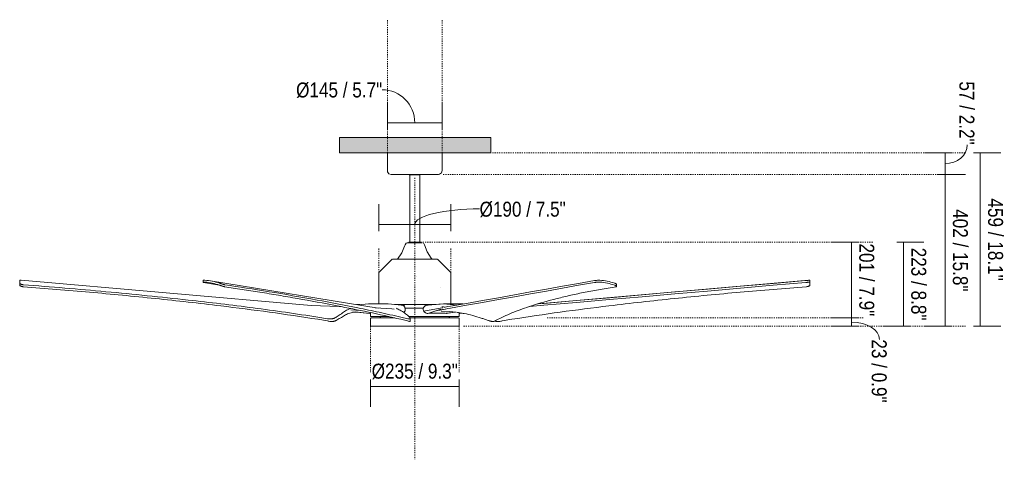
# Model space of a CAD drawing. Header units: millimetres. Extents: x 5548 to 13270, y -3235 to 7700.
# Tile 2 of 3: x 5548 to 8154, y 1189 to 2352. Entities that reach past the tile are written whole.
import ezdxf

# ---------------------------------------------------------------- set-up
doc = ezdxf.new("R2010")
doc.units = ezdxf.units.MM
doc.linetypes.add('Dash', pattern=[6, 3, -3])
doc.layers.add('A-ANNO-DIMS', color=7, linetype='Dash', lineweight=15, true_color=0xd2d2d2)
for name, color, linetype, lineweight in [('A-ANNO-DIMS-18', 7, 'Continuous', 9), ('A-CLNG', 7, 'Continuous', 15), ('E-LITE-EQPM', 7, 'Continuous', 20)]:
    doc.layers.add(name, color=color, linetype=linetype, lineweight=lineweight)
doc.styles.add('Arial Narrow', font='ARIALN.TTF', dxfattribs={"height": 39.6})
doc.dimstyles.new('FARO_-_2_2mm_Arial_Narrow_mm_Inch_Left', dxfattribs={"dimscale": 304.8, "dimtxt": 40.527867, "dimasz": 0, "dimexe": 0.177165, "dimexo": 0.0625, "dimgap": 0.029528, "dimtad": 1, "dimdec": 0, "dimzin": 0, "dimdsep": 46, "dimtxsty": 'Arial Narrow', "dimblk1": 'NONE', "dimblk2": 'NONE', "dimsah": 1, "dimcen": 0.09, "dimadec": 0, "dimazin": 0, "dimtfac": 1, "dimtdec": 4, "dimtix": 1, "dimtmove": 1, "dimatfit": 3, "dimfxl": 0.059055, "dimfxlon": 1, "dimtvp": 1, "dimtolj": 1, "dimtzin": 0, "dimarcsym": 2})
doc.dimstyles.new('FARO_-_2_2mm_Arial_Narrow_mm_Inch_Left_1', dxfattribs={"dimscale": 304.8, "dimtxt": 40.527867, "dimasz": 0, "dimexe": 0.177165, "dimexo": 0.0625, "dimgap": 0.029528, "dimtad": 1, "dimdec": 0, "dimzin": 0, "dimdsep": 46, "dimtxsty": 'Arial Narrow', "dimblk1": 'NONE', "dimblk2": 'NONE', "dimsah": 1, "dimcen": 0.09, "dimadec": 0, "dimazin": 0, "dimtfac": 1, "dimtdec": 4, "dimtix": 1, "dimtmove": 0, "dimatfit": 3, "dimfxl": 0.059055, "dimfxlon": 1, "dimtvp": 1, "dimtolj": 1, "dimtzin": 0, "dimarcsym": 2})
doc.dimstyles.new('FARO_-_2_2mm_Arial_Narrow_mm_Inch_Right', dxfattribs={"dimscale": 304.8, "dimtxt": 40.527867, "dimasz": 0, "dimexe": 0.177165, "dimexo": 0.0625, "dimgap": 0.029528, "dimtad": 1, "dimdec": 0, "dimzin": 0, "dimdsep": 46, "dimtxsty": 'Arial Narrow', "dimblk1": 'NONE', "dimblk2": 'NONE', "dimsah": 1, "dimcen": 0.09, "dimadec": 0, "dimazin": 0, "dimtfac": 1, "dimtdec": 4, "dimtix": 1, "dimtmove": 0, "dimatfit": 3, "dimfxl": 0.059055, "dimfxlon": 1, "dimtvp": 1, "dimtolj": 1, "dimtzin": 0, "dimarcsym": 2})
doc.dimstyles.new('FARO_-_2_2mm_Arial_Narrow_mm_Inch_Right_1', dxfattribs={"dimscale": 304.8, "dimtxt": 40.527867, "dimasz": 0, "dimexe": 0.177165, "dimexo": 0.0625, "dimgap": 0.029528, "dimtad": 1, "dimdec": 0, "dimzin": 0, "dimdsep": 46, "dimtxsty": 'Arial Narrow', "dimblk1": 'NONE', "dimblk2": 'NONE', "dimsah": 1, "dimcen": 0.09, "dimadec": 0, "dimazin": 0, "dimtfac": 1, "dimtdec": 4, "dimtix": 1, "dimtmove": 1, "dimatfit": 3, "dimfxl": 0.059055, "dimfxlon": 1, "dimtvp": 1, "dimtolj": 1, "dimtzin": 0, "dimarcsym": 2})

# ---------------------------------------------------------------- blocks, each defined once
blk = doc.blocks.new('33512 - 33512 CIES White ceiling fan with DC motor-511295-Alzado_PDF')
at = {"layer": 'E-LITE-EQPM'}
for p, q in [((6521.6, 2000), (6521.6, 1953)), ((6666.6, 1953), (6666.6, 2000)), ((6579.6, 1942), (6578.8, 1943)), ((6579.6, 1942), (6608.6, 1942)), ((6580.9, 1942), (6580.9, 1764.1)), ((6607.4, 1764.1), (6607.4, 1942)), ((6609.7, 1943), (6608.6, 1942)), ((6579.4, 1761.8), (6579.1, 1761.8)), ((6607.9, 1761.8), (6609.1, 1761.8)), ((6533.4, 1718.1), (6499.7, 1684.4)), ((6533.4, 1718.1), (6534.3, 1718.5)), ((6534.6, 1718.6), (6535.1, 1718.8)), ((6535.1, 1718.8), (6536.6, 1718.8)), ((6543.1, 1718.8), (6544.5, 1718.8)), ((6548, 1718.8), (6548.2, 1718.8)), ((6548.2, 1718.8), (6548.6, 1718.8)), ((6639.6, 1718.8), (6640, 1718.8)), ((6640, 1718.8), (6640.2, 1718.8)), ((6653.1, 1718.8), (6653.6, 1718.6)), ((6654, 1718.5), (6654.9, 1718.1)), ((6688.5, 1684.4), (6654.9, 1718.1)), ((6499.1, 1683.1), (6499.7, 1684.4)), ((6499.1, 1683.1), (6499.1, 1600.3)), ((6688.5, 1684.4), (6689.1, 1683.1)), ((6689.1, 1600.3), (6689.1, 1683.1)), ((5548.2, 1655.1), (5548.2, 1649.9)), ((5551.8, 1662.7), (6319.8, 1596.3)), ((6033.6, 1662.5), (6033.6, 1657.5)), ((6035, 1657), (6077.4, 1649.8)), ((6497.3, 1589.4), (6053.5, 1661.2)), ((6661.9, 1642.8), (6662, 1642.8)), ((7636.5, 1662.7), (6921.5, 1600.9)), ((7128.1, 1646.5), (7128.1, 1651.8)), ((7640, 1649.9), (7640, 1655.1)), ((6208.5, 1632.5), (6198.6, 1634.2)), ((6319.8, 1596.3), (6393.7, 1593.6)), ((6393.7, 1593.6), (6399.3, 1593.1)), ((6439.4, 1598.7), (6448.5, 1598.4)), ((6443.7, 1598), (6471.6, 1600.3)), ((6522.5, 1600.3), (6471.6, 1600.3)), ((6471.6, 1600.3), (6522.5, 1600.3)), ((6489, 1590), (6533.2, 1587.2)), ((6523.3, 1600.2), (6558.6, 1597.3)), ((6550.8, 1598), (6559.9, 1597.4)), ((6567.1, 1598.8), (6566.1, 1593.4)), ((6621.8, 1595.2), (6621.1, 1598.8)), ((6660.9, 1599.6), (6628.4, 1597.4)), ((6645.7, 1598.5), (6669.8, 1600.3)), ((6705.1, 1597.1), (6669.7, 1600.3)), ((6669.7, 1600.3), (6721.4, 1600.3)), ((6721.4, 1600.3), (6669.8, 1600.3)), ((6674, 1591.8), (6674.7, 1591.7)), ((6337.1, 1565.2), (6363.3, 1561)), ((6425, 1584.9), (6449.9, 1583)), ((6465.9, 1576.1), (6429.7, 1579.5)), ((6474.7, 1575.3), (6436.2, 1578.9)), ((6475.2, 1575.2), (6474.7, 1575.3)), ((6474.7, 1575.3), (6475.2, 1575.2)), ((6476.6, 1577.4), (6476.6, 1567.4)), ((6476.6, 1567.4), (6522.4, 1567.4)), ((6502.6, 1564.8), (6502.6, 1563.2)), ((6504.5, 1566.7), (6505.9, 1566.7)), ((6533.2, 1587.2), (6539.4, 1586.1)), ((6557.2, 1565.2), (6575.3, 1561)), ((6577.8, 1567.4), (6711.6, 1567.4)), ((6617.6, 1580.8), (6661.2, 1588.8)), ((6663.3, 1586.5), (6628.6, 1575.2)), ((6652.6, 1566.7), (6652.6, 1567.4)), ((6667.9, 1589.5), (6661.2, 1588.8)), ((6674, 1586.6), (6670, 1585.9)), ((6677, 1575.3), (6699.9, 1578.6)), ((6678.1, 1575.4), (6700.6, 1578.6)), ((6682.3, 1566.7), (6683.7, 1566.7)), ((6683.7, 1566.7), (6684, 1566.5)), ((6685.6, 1563.2), (6685.6, 1564.8)), ((6711.6, 1567.4), (6711.6, 1576.4)), ((6713, 1575.2), (6718.2, 1576)), ((6718.2, 1576), (6713.1, 1575.2)), ((6713.5, 1575.3), (6719.1, 1575.8)), ((6362.9, 1555.4), (6337.1, 1559.6)), ((6476.6, 1561.3), (6476.6, 1541)), ((6476.6, 1541), (6711.6, 1541)), ((6575, 1555.4), (6557.2, 1559.6)), ((6581.8, 1554.3), (6581.8, 1562.1)), ((6711.6, 1541), (6711.6, 1561.3)), ((6806.2, 1555.4), (6814.3, 1559.6)), ((6825.4, 1555.4), (6851.2, 1559.6))]:
    blk.add_line(p, q, dxfattribs=at)
at = {"layer": 'E-LITE-EQPM', "flags": 128}
for points in [[(6531.6, 1943), (6525.7, 1944.9), (6522.1, 1949.9), (6521.6, 1953)], [(6532.7, 1943), (6532.1, 1943), (6531.6, 1943)], [(6531.6, 1943), (6533.6, 1943), (6539.4, 1943), (6548.6, 1943), (6560.7, 1943), (6574.9, 1943), (6590.3, 1943), (6605.9, 1943), (6620.8, 1943), (6634.1, 1943), (6644.8, 1943), (6652.3, 1943), (6656.1, 1943), (6656.6, 1943)], [(6666.6, 1953), (6664.7, 1947.1), (6659.7, 1943.5), (6656.6, 1943)], [(6548.2, 1718.8), (6559.5, 1735.2), (6567.2, 1753.5), (6568.2, 1757)], [(6568.2, 1757), (6571.3, 1760.9), (6573.5, 1761.5)], [(6613.6, 1761.8), (6611.6, 1761.8), (6606.2, 1761.8), (6598.3, 1761.8), (6589.6, 1761.8), (6581.8, 1761.8), (6576.5, 1761.8), (6574.6, 1761.8)], [(6579.1, 1761.8), (6578.1, 1762.4), (6578.1, 1763.5), (6578.9, 1764.1), (6579.1, 1764.1)], [(6609.1, 1764.1), (6607.2, 1764.1), (6601.9, 1764.1), (6594.6, 1764.1), (6587.1, 1764.1), (6581.5, 1764.1), (6579.1, 1764.1), (6579.1, 1764.1)], [(6608.1, 1764.1), (6609.1, 1764.1), (6609.1, 1764.1)], [(6609.1, 1764.1), (6610.1, 1763.6), (6610.2, 1762.5), (6609.3, 1761.9)], [(6617.2, 1760.4), (6618.2, 1760), (6620, 1757)], [(6620, 1757), (6627.1, 1738.4), (6637.7, 1721.6), (6640, 1718.8)], [(6653.1, 1718.8), (6651.1, 1718.8), (6645.3, 1718.8), (6636.2, 1718.8), (6624.2, 1718.8), (6610.2, 1718.8), (6595.1, 1718.8), (6580, 1718.8), (6565.8, 1718.8), (6553.5, 1718.8), (6543.9, 1718.8), (6537.6, 1718.8), (6535.2, 1718.8), (6535.1, 1718.8)], [(6643.7, 1718.8), (6644.3, 1718.8), (6645.1, 1718.8)], [(6651.7, 1718.8), (6653, 1718.8), (6653.1, 1718.8)], [(6688.7, 1594.2), (6731, 1601.8), (6773.4, 1609.3), (6815.8, 1616.8), (6858.2, 1624.4), (6900.5, 1631.9), (6942.9, 1639.4), (6985.3, 1647), (7027.7, 1654.5), (7070, 1662)], [(7070, 1657), (7027.7, 1649.5), (6985.3, 1641.9), (6942.9, 1634.4), (6900.5, 1626.9), (6858.2, 1619.3), (6815.8, 1611.8), (6773.4, 1604.3), (6731, 1596.7), (6688.7, 1589.2)], [(7629.1, 1657), (7542.5, 1649.5), (7455.8, 1641.9), (7369.2, 1634.4), (7282.5, 1626.9), (7195.8, 1619.3), (7109.2, 1611.8), (7022.5, 1604.3), (6935.9, 1596.7), (6897.6, 1593.4)], [(6919.7, 1600.4), (6935.9, 1601.8), (7022.5, 1609.3), (7109.2, 1616.8), (7195.8, 1624.4), (7282.5, 1631.9), (7369.2, 1639.4), (7455.8, 1647), (7542.5, 1654.5), (7629.1, 1662)], [(6540.2, 1598.8), (6545.4, 1598.8), (6562.8, 1598.8), (6581.5, 1598.8), (6600.8, 1598.8), (6619.7, 1598.8), (6637.6, 1598.8), (6649.9, 1598.8)], [(6674.7, 1591.7), (6681.7, 1593), (6688.7, 1594.2)], [(6502.6, 1564.8), (6503.5, 1566.4), (6504.5, 1566.7)], [(6525.5, 1566.7), (6521.2, 1566.7), (6511.9, 1566.7), (6506.3, 1566.7), (6504.5, 1566.7)], [(6617, 1589.4), (6603.3, 1589.4), (6582.1, 1589.4), (6568.2, 1589.4)], [(6683.7, 1566.7), (6681.7, 1566.7), (6675.9, 1566.7), (6666.5, 1566.7), (6653.9, 1566.7), (6638.6, 1566.7), (6621.4, 1566.7), (6603, 1566.7), (6584.3, 1566.7), (6578.5, 1566.7)], [(6664.1, 1580.9), (6686.7, 1580.1), (6703, 1578.3)], [(6674.9, 1586.8), (6674.5, 1586.7), (6674, 1586.6)], [(6688.7, 1589.2), (6681.8, 1588), (6674.9, 1586.8)], [(6684.8, 1566.1), (6685.3, 1565.8), (6685.6, 1564.8)], [(6476.6, 1561.3), (6477.5, 1562.9), (6478.5, 1563.2)], [(6541.3, 1563.2), (6524.2, 1563.2), (6508.5, 1563.2), (6495.7, 1563.2), (6486.2, 1563.2), (6480.4, 1563.2), (6478.5, 1563.2)], [(6709.7, 1563.2), (6707.7, 1563.2), (6701.9, 1563.2), (6692.3, 1563.2), (6679.5, 1563.2), (6663.7, 1563.2), (6645.5, 1563.2), (6625.6, 1563.2), (6604.6, 1563.2), (6583.2, 1563.2), (6581.5, 1563.2)], [(6710.7, 1562.6), (6711.3, 1562.3), (6711.6, 1561.3)]]:
    blk.add_lwpolyline(points, dxfattribs=at)
at = {"layer": 'E-LITE-EQPM'}
for centre, major_axis, ratio, start_param, end_param in [((6591.1, -1942.9), (0, 3539.6), 0.448397, 6.230945, 6.233447), ((6721.9, 1587.2), (-2, 12.9), 0.869821, 6.084818, 6.148726), ((6721.9, 1587.2), (-2, 12.9), 0.869821, 6.069202, 6.148726), ((6493, 2074.1), (0, 535.5), 0.977228, 2.890187, 2.897747), ((6404.3, 1892.3), (0, 333.9), 0.977228, 3.015713, 3.026256), ((6664.5, 2074.1), (0, 535.5), 0.672379, 2.890187, 2.897747), ((6603.4, 1892.3), (0, 333.9), 0.672379, 3.015713, 3.026256), ((6765.6, 2074.1), (0, 535.5), 0.304849, 3.385438, 3.392998), ((6695.2, 2074.1), (0, 535.5), 0.977228, 3.385438, 3.392998)]:
    blk.add_ellipse(centre, major_axis=major_axis, ratio=ratio, start_param=start_param, end_param=end_param, dxfattribs=at)
for points in [[(5548.8, 1662.8), (5548.7, 1662.5), (5548.5, 1660.9), (5548.3, 1657.4), (5548.2, 1655.2)], [(5548.2, 1655.2), (5548.2, 1654.9), (5548.3, 1654.5), (5549, 1653.7), (5550.2, 1653), (5551.7, 1652.3), (5553.6, 1651.7), (5555.8, 1651.2), (5557.3, 1651.1), (5558.1, 1651)], [(5558.1, 1645.7), (5557.3, 1645.7), (5555.8, 1645.9), (5553.6, 1646.4), (5551.7, 1647), (5550.2, 1647.7), (5549, 1648.4), (5548.3, 1649.2), (5548.2, 1649.7), (5548.2, 1649.9)], [(6038.5, 1662.8), (6045.1, 1662.5), (6058.1, 1660.9), (6070.8, 1657.4), (6077.1, 1655.2)], [(6077.1, 1649.9), (6070.8, 1652.2), (6058.1, 1655.8), (6045.1, 1657.5), (6038.5, 1657.8)], [(6077.1, 1655.2), (6077.7, 1654.9), (6079.1, 1654.5), (6081.3, 1653.7), (6083.5, 1653), (6085.7, 1652.3), (6087.7, 1651.7), (6089.5, 1651.2), (6090.4, 1651.1), (6090.8, 1651)], [(6090.8, 1645.7), (6090.4, 1645.7), (6089.5, 1645.9), (6087.7, 1646.4), (6085.7, 1647), (6083.5, 1647.7), (6081.3, 1648.4), (6079.1, 1649.2), (6077.7, 1649.7), (6077.1, 1649.9)], [(7083.9, 1662.8), (7090.5, 1662.5), (7103.7, 1660.9), (7116.6, 1657.4), (7123, 1655.2)], [(7123, 1649.9), (7116.6, 1652.2), (7103.8, 1655.8), (7090.6, 1657.5), (7083.9, 1657.8)], [(7123, 1655.2), (7123.7, 1654.9), (7124.9, 1654.5), (7126.3, 1653.7), (7127.4, 1653), (7128.1, 1652.3), (7128.2, 1651.9), (7128.1, 1651.7)], [(7126.8, 1645.7), (7127.2, 1645.7), (7127.8, 1645.9), (7128.2, 1646.4), (7128.1, 1647), (7127.4, 1647.7), (7126.3, 1648.4), (7124.9, 1649.2), (7123.7, 1649.7), (7123, 1649.9)], [(7630.1, 1645.7), (7630.9, 1645.7), (7632.5, 1645.9), (7634.6, 1646.4), (7636.5, 1647), (7638, 1647.7), (7639.2, 1648.4), (7639.9, 1649.2), (7640, 1649.7), (7640, 1649.9)], [(7639.5, 1662.8), (7639.5, 1662.5), (7639.7, 1660.9), (7639.9, 1657.4), (7640, 1655.2)], [(7640, 1649.9), (7639.9, 1652.2), (7639.7, 1655.8), (7639.5, 1657.5), (7639.5, 1657.8)], [(6666, 1592.8), (6667.3, 1592.6), (6668.7, 1592.4), (6670, 1592.3)], [(6386.2, 1565.2), (6388, 1566.5), (6391.5, 1568.9), (6395.1, 1571.2), (6396.9, 1572.3)], [(6396.9, 1572.3), (6400.5, 1575.1), (6407.9, 1580.3), (6415.3, 1584.4), (6419, 1586.2)], [(6419, 1574.8), (6415.3, 1573.3), (6407.9, 1569.8), (6400.5, 1565.2), (6396.9, 1562.7)], [(6419, 1586.2), (6420.5, 1586.9), (6422.2, 1587.5), (6424.1, 1588.2)], [(6433.1, 1578.1), (6430.3, 1577.7), (6425.1, 1576.7), (6420.8, 1575.5), (6419, 1574.8)], [(6437.8, 1578.7), (6436.1, 1578.5), (6434.6, 1578.3), (6433.1, 1578.1)], [(6474.7, 1575.3), (6474.9, 1575.3), (6475.5, 1575.6), (6476, 1576.7), (6476.3, 1577.4)], [(6475.2, 1575.2), (6475, 1575.3), (6474.9, 1575.3), (6474.7, 1575.4)], [(6549.8, 1586.2), (6548.2, 1587), (6546.8, 1587.8), (6545.8, 1588.6)], [(6572.5, 1572.3), (6568.7, 1575.1), (6561.2, 1580.3), (6553.6, 1584.4), (6549.8, 1586.2)], [(6564.6, 1577.7), (6565.7, 1578.6), (6566.7, 1579.6), (6567.5, 1580.9)], [(6580, 1565.2), (6578.8, 1566.5), (6576.3, 1568.9), (6573.8, 1571.2), (6572.5, 1572.3)], [(6617.6, 1580.8), (6618.2, 1579.9), (6619.7, 1578.3), (6622.4, 1576.5), (6625.4, 1575.4), (6627.5, 1575.2), (6628.6, 1575.2)], [(6628.6, 1575.2), (6633, 1575.6), (6641.6, 1576), (6649.9, 1576.2), (6653.9, 1576.2)], [(6653.9, 1576.2), (6658.1, 1576.2), (6666.1, 1576), (6673.5, 1575.6), (6677, 1575.3)], [(6670, 1585.9), (6668.4, 1585.6), (6665.3, 1585), (6662.5, 1584.4), (6661.1, 1584.1)], [(6677, 1575.3), (6677.7, 1575.3), (6678.3, 1575.4), (6678.8, 1575.5)], [(6704.6, 1578.1), (6707.8, 1577.7), (6714.5, 1576.7), (6721.4, 1575.5), (6724.9, 1574.8)], [(6724.9, 1574.8), (6732.4, 1573.3), (6747.4, 1569.8), (6762.3, 1565.2), (6769.7, 1562.7)], [(6396.9, 1562.7), (6395.1, 1561.8), (6391.5, 1559.8), (6388, 1557.7), (6386.2, 1556.6)], [(6769.7, 1562.7), (6772.8, 1561.8), (6778.9, 1559.8), (6784.9, 1557.7), (6787.9, 1556.6)]]:
    blk.add_open_spline(points, degree=3, dxfattribs=at)
for points, knots in [([(5551.8, 1662.7), (5551, 1662.8), (5549.4, 1662.9), (5548.8, 1662.9), (5548.8, 1662.8)], [-0.4927232, -0.4927232, -0.4927232, -0.4927232, -0.2857143, 0, 0, 0, 0]), ([(5558.1, 1651), (5631, 1645.5), (5776.7, 1633.2), (5979.7, 1612.7), (6137.8, 1593.8), (6252, 1578.2), (6308.8, 1569.6), (6337.1, 1565.2)], [-1, -1, -1, -1, -0.722222, -0.444444, -0.222222, -0.111111, 0, 0, 0, 0]), ([(6337.1, 1559.6), (6294.6, 1566.3), (6209.4, 1578.9), (6066.1, 1597.3), (5936.2, 1611.8), (5820.2, 1623.3), (5733, 1631.4), (5645.6, 1638.9), (5587.3, 1643.5), (5558.1, 1645.7)], [-1, -1, -1, -1, -0.833333, -0.666667, -0.444444, -0.333333, -0.222222, -0.111111, 0, 0, 0, 0]), ([(6033.6, 1662.4), (6033.5, 1662.5), (6033.6, 1662.7), (6035, 1662.9), (6037.2, 1662.9), (6038.5, 1662.8)], [-0.7142857, -0.7142857, -0.7142857, -0.7142857, -0.5714286, -0.2857143, 0, 0, 0, 0]), ([(6038.5, 1657.8), (6037.9, 1657.8), (6036, 1657.9), (6034.3, 1657.8), (6033.6, 1657.6), (6033.5, 1657.4), (6034, 1657.2), (6034.6, 1657.1), (6035, 1657)], [-1, -1, -1, -1, -0.857143, -0.571429, -0.428571, -0.285714, -0.142857, 0, 0, 0, 0]), ([(6090.8, 1651), (6128.4, 1645.5), (6206.8, 1633.2), (6325.4, 1612.7), (6424.7, 1593.8), (6499.5, 1578.2), (6537.8, 1569.6), (6557.2, 1565.2)], [-1, -1, -1, -1, -0.722222, -0.444444, -0.222222, -0.111111, 0, 0, 0, 0]), ([(6557.2, 1559.6), (6528.2, 1566.3), (6471, 1578.9), (6379.1, 1597.3), (6300.1, 1611.8), (6232.8, 1623.3), (6183.8, 1631.4), (6136.4, 1638.9), (6105.8, 1643.5), (6090.8, 1645.7)], [-1, -1, -1, -1, -0.833333, -0.666667, -0.444444, -0.333333, -0.222222, -0.111111, 0, 0, 0, 0]), ([(6814.3, 1559.6), (6827.6, 1566.3), (6855.8, 1578.9), (6907.1, 1597.3), (6958, 1611.8), (7006.7, 1623.3), (7045, 1631.4), (7084.9, 1638.9), (7112.7, 1643.5), (7126.8, 1645.7)], [-1, -1, -1, -1, -0.833333, -0.666667, -0.444444, -0.333333, -0.222222, -0.111111, 0, 0, 0, 0]), ([(6851.2, 1559.6), (6893.6, 1566.3), (6978.8, 1578.9), (7122.1, 1597.3), (7252, 1611.8), (7368, 1623.3), (7455.3, 1631.4), (7542.6, 1638.9), (7601, 1643.5), (7630.1, 1645.7)], [-1, -1, -1, -1, -0.833333, -0.666667, -0.444444, -0.333333, -0.222222, -0.111111, 0, 0, 0, 0]), ([(7070, 1662), (7070.6, 1662.1), (7072, 1662.3), (7075.3, 1662.7), (7079.6, 1662.9), (7082.6, 1662.9), (7083.9, 1662.8)], [-1, -1, -1, -1, -0.785714, -0.571429, -0.285714, 0, 0, 0, 0]), ([(7083.9, 1657.8), (7083.2, 1657.8), (7081.1, 1657.9), (7078, 1657.8), (7075, 1657.6), (7073, 1657.4), (7071.3, 1657.2), (7070.4, 1657.1), (7070, 1657)], [-1, -1, -1, -1, -0.857143, -0.571429, -0.428571, -0.285714, -0.142857, 0, 0, 0, 0]), ([(7629.1, 1662), (7630.3, 1662.1), (7632.6, 1662.3), (7636, 1662.7), (7638.7, 1662.9), (7639.4, 1662.9), (7639.5, 1662.8)], [-1, -1, -1, -1, -0.785714, -0.571429, -0.285714, 0, 0, 0, 0]), ([(7639.5, 1657.8), (7639.4, 1657.8), (7639.2, 1657.9), (7637.8, 1657.8), (7635.6, 1657.6), (7633.6, 1657.4), (7631.4, 1657.2), (7629.9, 1657.1), (7629.1, 1657)], [-1, -1, -1, -1, -0.857143, -0.571429, -0.428571, -0.285714, -0.142857, 0, 0, 0, 0]), ([(6557.8, 1597.4), (6558.9, 1597.5), (6561.1, 1597.4), (6564.1, 1596.6), (6565.8, 1595.7), (6566.5, 1595.2)], [-1, -1, -1, -1, -0.75, -0.5, -0.3202689, -0.3202689, -0.3202689, -0.3202689]), ([(6567.5, 1580.9), (6568, 1581.9), (6568.7, 1583.9), (6568.9, 1587.1), (6568.1, 1590.3), (6566.3, 1593.6), (6562.8, 1596.5), (6559.5, 1597.3), (6557.9, 1597.4)], [-1, -1, -1, -1, -0.861111, -0.722222, -0.583333, -0.444444, -0.222222, 0, 0, 0, 0]), ([(6618.5, 1592.4), (6617.7, 1591.4), (6616.6, 1589.2), (6616.2, 1585.9), (6616.6, 1583.1), (6617.2, 1581.5), (6617.6, 1580.8)], [-1, -1, -1, -1, -0.7, -0.4, -0.2, 0, 0, 0, 0]), ([(6629, 1597.4), (6628.4, 1597.4), (6626.7, 1597.3), (6623.9, 1596.5), (6620.9, 1594.8), (6619.2, 1593.3), (6618.5, 1592.4)], [-0.8969684, -0.8969684, -0.8969684, -0.8969684, -0.75, -0.5, -0.25, 0, 0, 0, 0]), ([(6366.7, 1560.6), (6368.2, 1560.4), (6371.3, 1560.4), (6375.1, 1560.9), (6377.9, 1561.5), (6379.9, 1562.1), (6381.7, 1562.8), (6384, 1563.8), (6385.4, 1564.6), (6386.2, 1565.2)], [-1, -1, -1, -1, -0.8, -0.6, -0.5, -0.4, -0.3, -0.2, 0, 0, 0, 0]), ([(6476.6, 1576.3), (6476.4, 1576), (6475.9, 1575.4), (6475.4, 1575.2), (6475.2, 1575.2)], [-0.4464853, -0.4464853, -0.4464853, -0.4464853, -0.25, 0, 0, 0, 0]), ([(6577.6, 1560.6), (6578.5, 1560.4), (6580.1, 1560.4), (6581.3, 1560.9), (6581.8, 1561.5), (6581.9, 1562.1), (6581.8, 1562.8), (6581.3, 1563.8), (6580.6, 1564.6), (6580, 1565.2)], [-1, -1, -1, -1, -0.8, -0.6, -0.5, -0.4, -0.3, -0.2, 0, 0, 0, 0]), ([(6661.1, 1584.1), (6659.1, 1583.6), (6656, 1583), (6652.5, 1582.4), (6651.4, 1582.2)], [-1, -1, -1, -1, -0.5, -0.3032289, -0.3032289, -0.3032289, -0.3032289]), ([(6711.2, 1577), (6711.3, 1576.9), (6711.6, 1576.2), (6712.3, 1575.4), (6712.8, 1575.2), (6713.1, 1575.2)], [-0.571948, -0.571948, -0.571948, -0.571948, -0.5, -0.25, 0, 0, 0, 0]), ([(6386.2, 1556.6), (6385.6, 1556.3), (6384.5, 1555.7), (6382.9, 1555.1), (6381.6, 1554.7), (6380.3, 1554.4), (6378.3, 1554), (6373.9, 1553.5), (6369.7, 1553.8), (6366.7, 1554.4)], [-1, -1, -1, -1, -0.85, -0.775, -0.7, -0.625, -0.55, -0.4, 0, 0, 0, 0]), ([(6581.8, 1554.3), (6581.8, 1554.2), (6581.8, 1554), (6581.2, 1553.5), (6579.4, 1553.8), (6577.6, 1554.4)], [-0.6, -0.6, -0.6, -0.6, -0.55, -0.4, 0, 0, 0, 0]), ([(6787.9, 1556.6), (6789, 1556.3), (6790.6, 1555.7), (6792.7, 1555.1), (6794.2, 1554.7), (6795.7, 1554.4), (6797.7, 1554), (6801.4, 1553.5), (6803.9, 1553.8), (6805, 1554.4)], [-1, -1, -1, -1, -0.85, -0.775, -0.7, -0.625, -0.55, -0.4, 0, 0, 0, 0]), ([(6805.7, 1555), (6806, 1554.9), (6806.7, 1554.7), (6808, 1554.4), (6809.9, 1554), (6814.3, 1553.5), (6818.6, 1553.8), (6821.5, 1554.4)], [-0.7525715, -0.7525715, -0.7525715, -0.7525715, -0.7, -0.625, -0.55, -0.4, 0, 0, 0, 0])]:
    blk.add_open_spline(points, degree=3, knots=knots, dxfattribs=at)
blk = doc.blocks.new('DIMBLOCK1-Alzado_PDF')
at = {"layer": 'A-ANNO-DIMS-18', "color": 251, "true_color": 0x5b5b5b, "transparency": 16777216}
for p, q in [((6521.6, 2079.3), (6521.6, 2133.4)), ((6666.6, 2079.3), (6666.6, 2133.4)), ((6521.6, 2079.4), (6666.6, 2079.4)), ((6521.6, 2079.4), (6521.6, 2061.4)), ((6666.6, 2079.4), (6666.6, 2061.4))]:
    blk.add_line(p, q, dxfattribs=at)
blk.add_ellipse((6508.1, 2079.4), major_axis=(0, 87.9), ratio=0.978103, start_param=4.712389, end_param=6.283185, dxfattribs=at)
at = {"layer": 'A-ANNO-DIMS-18', "color": 0, "transparency": 16777216, "insert": (6279.8, 2186.3), "char_height": 39.6, "width": 274.046, "attachment_point": 1, "line_spacing_factor": 0.974696, "style": 'Arial Narrow'}
blk.add_mtext('Ø145 / 5.7"', dxfattribs=at)
blk = doc.blocks.new('_None')
blk = doc.blocks.new('DIMBLOCK2-Alzado_PDF')
at = {"layer": 'A-ANNO-DIMS-18', "color": 251, "true_color": 0x5b5b5b, "transparency": 16777216}
for p, q in [((6476.6, 1400), (6476.6, 1328)), ((6476.6, 1382), (6476.6, 1400)), ((6476.6, 1382), (6711.6, 1382)), ((6711.6, 1400), (6711.6, 1328)), ((6711.6, 1382), (6711.6, 1400))]:
    blk.add_line(p, q, dxfattribs=at)
at = {"layer": 'A-ANNO-DIMS-18', "color": 0, "transparency": 16777216, "insert": (6479.9, 1442.1), "char_height": 39.6, "width": 274.046, "attachment_point": 1, "line_spacing_factor": 0.974696, "style": 'Arial Narrow'}
blk.add_mtext('Ø235 / 9.3"', dxfattribs=at)
blk = doc.blocks.new('DIMBLOCK3-Alzado_PDF')
at = {"layer": 'A-ANNO-DIMS-18', "color": 251, "true_color": 0x5b5b5b, "transparency": 16777216}
for p, q in [((6499.2, 1792.7), (6499.2, 1864.7)), ((6689.1, 1792.7), (6689.1, 1864.7)), ((6499.2, 1810.7), (6689.1, 1810.7)), ((6499.2, 1810.7), (6499.2, 1792.7)), ((6689.1, 1810.7), (6689.1, 1792.7))]:
    blk.add_line(p, q, dxfattribs=at)
blk.add_ellipse((6765.5, 1810.7), major_axis=(171.3, 0), ratio=0.24033, start_param=1.570796, end_param=3.141593, dxfattribs=at)
at = {"layer": 'A-ANNO-DIMS-18', "color": 0, "transparency": 16777216, "insert": (6765.5, 1870.8), "char_height": 39.6, "width": 274.046, "attachment_point": 1, "line_spacing_factor": 0.974696, "style": 'Arial Narrow'}
blk.add_mtext('Ø190 / 7.5"', dxfattribs=at)
blk = doc.blocks.new('DIMBLOCK4-Alzado_PDF')
at = {"layer": 'A-ANNO-DIMS-18', "color": 251, "true_color": 0x5b5b5b, "transparency": 16777216}
for p, q in [((8073, 2000), (8145, 2000)), ((8091, 2000), (8073, 2000)), ((8091, 1541), (8091, 2000)), ((8073, 1541), (8145, 1541)), ((8091, 1541), (8073, 1541))]:
    blk.add_line(p, q, dxfattribs=at)
at = {"layer": 'A-ANNO-DIMS-18', "color": 0, "transparency": 16777216, "insert": (8151.2, 1879.5), "char_height": 39.6, "width": 261.694, "attachment_point": 1, "rotation": 270, "line_spacing_factor": 0.974696, "style": 'Arial Narrow'}
blk.add_mtext('459 / 18.1"', dxfattribs=at)
blk = doc.blocks.new('DIMBLOCK5-Alzado_PDF')
at = {"layer": 'A-ANNO-DIMS-18', "color": 251, "true_color": 0x5b5b5b, "transparency": 16777216}
for p, q in [((7869.7, 1764.1), (7941.7, 1764.1)), ((7887.7, 1764.1), (7869.7, 1764.1)), ((7887.7, 1541), (7887.7, 1764.1)), ((7887.8, 1541), (7833.7, 1541)), ((7887.7, 1541), (7905.7, 1541))]:
    blk.add_line(p, q, dxfattribs=at)
at = {"layer": 'A-ANNO-DIMS-18', "color": 0, "transparency": 16777216, "insert": (7947.9, 1749.1), "char_height": 39.6, "width": 231.588, "attachment_point": 1, "rotation": 270, "line_spacing_factor": 0.974696, "style": 'Arial Narrow'}
blk.add_mtext('223 / 8.8"', dxfattribs=at)
blk = doc.blocks.new('DIMBLOCK6-Alzado_PDF')
at = {"layer": 'A-ANNO-DIMS-18', "color": 251, "true_color": 0x5b5b5b, "transparency": 16777216}
for p, q in [((7979.9, 1943), (8051.9, 1943)), ((7997.9, 1943), (7979.9, 1943)), ((7997.9, 1541), (7997.9, 1943)), ((7997.9, 1541), (7943.9, 1541)), ((7997.9, 1541), (8015.9, 1541))]:
    blk.add_line(p, q, dxfattribs=at)
at = {"layer": 'A-ANNO-DIMS-18', "color": 0, "transparency": 16777216, "insert": (8058, 1851), "char_height": 39.6, "width": 261.694, "attachment_point": 1, "rotation": 270, "line_spacing_factor": 0.974696, "style": 'Arial Narrow'}
blk.add_mtext('402 / 15.8"', dxfattribs=at)
blk = doc.blocks.new('DIMBLOCK7-Alzado_PDF')
at = {"layer": 'A-ANNO-DIMS-18', "color": 251, "true_color": 0x5b5b5b, "transparency": 16777216}
for p, q in [((7750.1, 1563.5), (7696, 1563.5)), ((7750.1, 1541), (7696, 1541)), ((7750, 1541), (7750, 1563.5)), ((7750, 1563.5), (7768, 1563.5)), ((7750, 1541), (7768, 1541))]:
    blk.add_line(p, q, dxfattribs=at)
blk.add_ellipse((7750, 1506.5), major_axis=(-74.1, 0), ratio=0.617487, start_param=3.141593, end_param=4.712389, dxfattribs=at)
at = {"layer": 'A-ANNO-DIMS-18', "color": 0, "transparency": 16777216, "insert": (7843.1, 1506.5), "char_height": 39.6, "width": 201.481, "attachment_point": 1, "rotation": 270, "line_spacing_factor": 0.974696, "style": 'Arial Narrow'}
blk.add_mtext('23 / 0.9"', dxfattribs=at)
blk = doc.blocks.new('DIMBLOCK8-Alzado_PDF')
at = {"layer": 'A-ANNO-DIMS-18', "color": 251, "true_color": 0x5b5b5b, "transparency": 16777216}
for p, q in [((7750.1, 1764.1), (7696, 1764.1)), ((7750, 1563.5), (7750, 1764.1)), ((7750, 1764.1), (7768, 1764.1)), ((7750.1, 1563.5), (7696, 1563.5)), ((7750, 1563.5), (7768, 1563.5))]:
    blk.add_line(p, q, dxfattribs=at)
at = {"layer": 'A-ANNO-DIMS-18', "color": 0, "transparency": 16777216, "insert": (7810.2, 1760.3), "char_height": 39.6, "width": 231.588, "attachment_point": 1, "rotation": 270, "line_spacing_factor": 0.974696, "style": 'Arial Narrow'}
blk.add_mtext('201 / 7.9"', dxfattribs=at)
blk = doc.blocks.new('DIMBLOCK9-Alzado_PDF')
at = {"layer": 'A-ANNO-DIMS-18', "color": 251, "true_color": 0x5b5b5b, "transparency": 16777216}
for p, q in [((7997.9, 2000), (7943.9, 2000)), ((7997.9, 1943), (7997.9, 2000)), ((7997.9, 2000), (8015.9, 2000)), ((7979.9, 1943), (8051.9, 1943)), ((7997.9, 1943), (7979.9, 1943))]:
    blk.add_line(p, q, dxfattribs=at)
blk.add_ellipse((7997.9, 2021.3), major_axis=(58.3, 0), ratio=0.854569, start_param=4.712389, end_param=6.283185, dxfattribs=at)
at = {"layer": 'A-ANNO-DIMS-18', "color": 0, "transparency": 16777216, "insert": (8075.2, 2189.2), "char_height": 39.6, "width": 201.481, "attachment_point": 1, "rotation": 270, "line_spacing_factor": 0.974696, "style": 'Arial Narrow'}
blk.add_mtext('57 / 2.2"', dxfattribs=at)

msp = doc.modelspace()

# ---------------------------------------------------------------- hatches: boundary and pattern name
at = {"layer": 'A-CLNG', "true_color": 0xe8e8e8}
msp.add_hatch(color=254, dxfattribs=at).paths.add_polyline_path([(6594.3, 2000), (6795, 2000), (6795, 2040.5), (6395, 2040.5), (6395, 2000), (6583.9, 2000)])

# ---------------------------------------------------------------- linework, layer by layer
at = {"layer": 'A-ANNO-DIMS'}
for p, q in [((6521.6, 2000), (6521.6, 2352.5)), ((6666.6, 2000), (6666.6, 2352.5)), ((6793.3, 2000), (8053.3, 2000)), ((6594.1, 1934), (6594.1, 1189)), ((6669.1, 1943), (7989.1, 1943)), ((6499.2, 1683.5), (6499.2, 1748.5)), ((6609.1, 1764.1), (7809.1, 1764.1)), ((6689.1, 1683.5), (6689.1, 1748.5)), ((6476.6, 1541), (6476.6, 1420)), ((6711.6, 1541), (6711.6, 1420)), ((6723.1, 1541), (8053.3, 1541)), ((6944.3, 1563.5), (7784.3, 1563.5))]:
    msp.add_line(p, q, dxfattribs=at)
at = {"layer": 'A-CLNG'}
for p, q in [((6395, 2040.5), (6795, 2040.5)), ((6395, 2000), (6395, 2040.5)), ((6795, 2040.5), (6795, 2000)), ((6795, 2000), (6395, 2000))]:
    msp.add_line(p, q, dxfattribs=at)
at = {"layer": 'E-LITE-EQPM'}
msp.add_line((6599, 1672.6), (6599.8, 1672.6), dxfattribs=at)

# ---------------------------------------------------------------- block references
msp.add_blockref('33512 - 33512 CIES White ceiling fan with DC motor-511295-Alzado_PDF', (0, 0), dxfattribs=at)

# ---------------------------------------------------------------- dimensions: what is measured, and where the dimension line sits
at = {"layer": 'A-ANNO-DIMS', "color": 251, "linetype": 'Continuous', "lineweight": 9, "true_color": 0x5b5b5b}
for base, p1, p2, override, picture, middle in [((6666.6, 2079.4), (6521.6, 2061.4), (6666.6, 2061.4), {"dimpost": '<>', "dimfxl": 145}, 'DIMBLOCK1-Alzado_PDF', (6416.8, 2159.9)), ((6689.1, 1810.7), (6499.2, 1792.7), (6689.1, 1792.7), {"dimpost": '<>', "dimfxl": 189.877914}, 'DIMBLOCK3-Alzado_PDF', (6902.5, 1844.4))]:
    dim = msp.add_linear_dim(base=base, p1=p1, p2=p2, text='Ø<>', dimstyle='FARO_-_2_2mm_Arial_Narrow_mm_Inch_Left', override=override, dxfattribs=at)
    dim.commit()
    dim.dimension.update_dxf_attribs({"geometry": picture, "text_midpoint": middle, "dimtype": 160})
for base, p1, p2, override, picture, middle in [((7997.9, 2000), (7979.9, 1943), (8015.9, 2000), {"dimtad": 4, "dimpost": '<>', "dimfxl": 67.416615}, 'DIMBLOCK9-Alzado_PDF', (8048.8, 2088.5)), ((7750.001, 1563.5102), (7768.001, 1540.9947), (7768.001, 1563.5102), {"dimtad": 4, "dimpost": '<>', "dimfxl": 22.515496}, 'DIMBLOCK7-Alzado_PDF', (7816.676, 1405.7803))]:
    dim = msp.add_linear_dim(base=base, p1=p1, p2=p2, angle=90, dimstyle='FARO_-_2_2mm_Arial_Narrow_mm_Inch_Right_1', override=override, dxfattribs=at)
    dim.commit()
    dim.dimension.update_dxf_attribs({"geometry": picture, "text_midpoint": middle, "dimtype": 160, "text_rotation": 90})
for base, p1, p2, override, picture, middle in [((8091, 2000), (8073, 1541), (8073, 2000), {"dimtad": 4, "dimpost": '<>', "dimfxl": 459.005308}, 'DIMBLOCK4-Alzado_PDF', (8125.6, 1770.5)), ((7997.9, 1943), (8015.9, 1541), (7979.9, 1943), {"dimtad": 4, "dimpost": '<>', "dimfxl": 403.614008}, 'DIMBLOCK6-Alzado_PDF', (8032.5, 1742)), ((7750, 1764.1), (7768, 1563.5), (7768, 1764.1), {"dimtad": 4, "dimpost": '<>', "dimfxl": 200.637894}, 'DIMBLOCK8-Alzado_PDF', (7784.6, 1663.8)), ((7887.7, 1764.1), (7905.7, 1541), (7869.7, 1764.1), {"dimtad": 4, "dimpost": '<>', "dimfxl": 226.03857}, 'DIMBLOCK5-Alzado_PDF', (7922.4, 1652.6))]:
    dim = msp.add_linear_dim(base=base, p1=p1, p2=p2, angle=90, dimstyle='FARO_-_2_2mm_Arial_Narrow_mm_Inch_Right', override=override, dxfattribs=at)
    dim.commit()
    dim.dimension.update_dxf_attribs({"geometry": picture, "text_midpoint": middle})
dim = msp.add_linear_dim(base=(6711.6, 1382), p1=(6476.6, 1400), p2=(6711.6, 1400), text='Ø<>', dimstyle='FARO_-_2_2mm_Arial_Narrow_mm_Inch_Left_1', override={"dimpost": '<>', "dimfxl": 235.008065}, dxfattribs=at)
dim.commit()
dim.dimension.update_dxf_attribs({"geometry": 'DIMBLOCK2-Alzado_PDF', "text_midpoint": (6594.1, 1417)})

doc.saveas('drawing.dxf')
